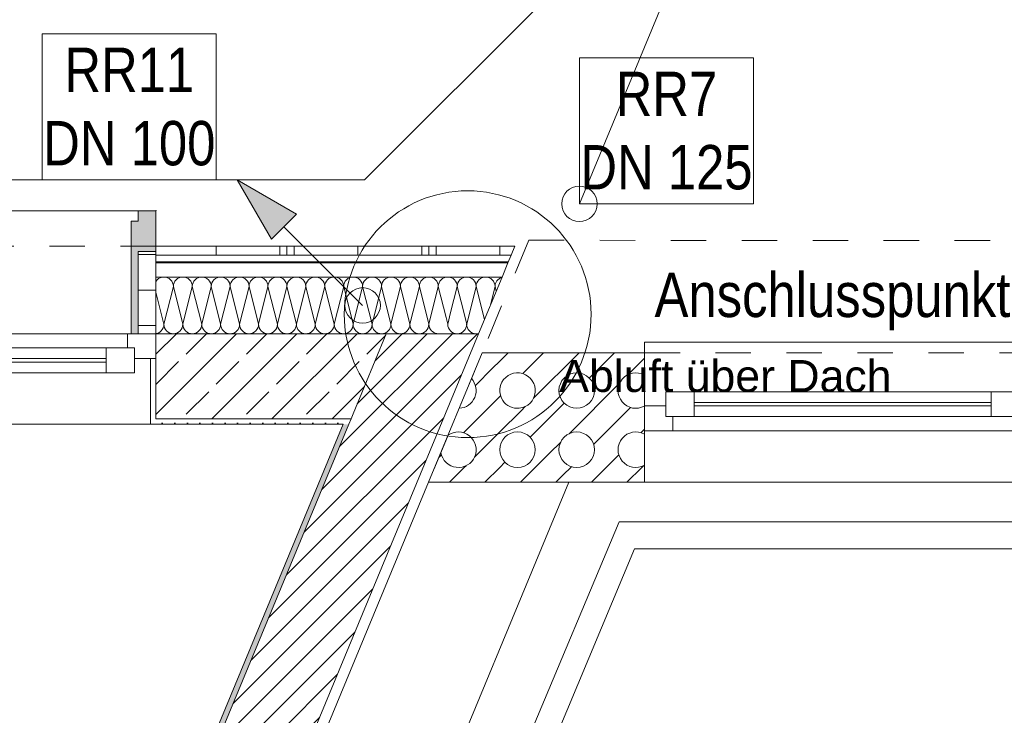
# Model space of a CAD drawing. Header units: metres. Extents: x -80 to 1923, y -189 to 69.
# Tile 141 of 256: x 947.42 to 950.19, y 23.8 to 25.76. Entities that reach past the tile are written whole.
import ezdxf

# ---------------------------------------------------------------- set-up
doc = ezdxf.new("R2010")
doc.units = ezdxf.units.M
doc.header["$MEASUREMENT"] = 0
doc.linetypes.add('Strichlinie eng', pattern=[0.115, 0.075, -0.04])
doc.linetypes.add('Strichlinie_ eng', pattern=[0.115, 0.075, -0.04])
for name, color, linetype in [('10 Wand außen', 7, 'Continuous'), ('30 Dach', 7, 'Continuous'), ('70 Entwässerung_Regenwasser', 7, 'Continuous'), ('70 Heizung', 7, 'Continuous'), ('70 Lüftung', 7, 'Continuous'), ('90 Allgemein Hinweise', 7, 'Continuous'), ('Neubau_10 Wand außen', 7, 'Continuous')]:
    doc.layers.add(name, color=color, linetype=linetype)
doc.styles.add('ERSTELLTER_STIL_2', font='ARIALN.TTF')
doc.styles.add('ERSTELLTER_STIL_3', font='arial.ttf')
doc.linetypes.add('Wolke', pattern='A,0,[3,995_ARC_250 PAU_GR+SC_2607011.Shx,S=0.015817,R=0,X=-0.000255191,Y=0.048578],-1.9835,0', length=1.9835)
pattern_1 = [(45, (929.770002, 0), (-0.01767767, 0.01767767), [0, -0.025])]
pattern_2 = [(45, (929.77, 0), (-0.0848528, 0.0848528), []), (45, (929.72758, 0.04243), (-0.0848528, 0.0848528), [0.09, -0.03])]
pattern_3 = [(0, (929.770002, 0), (0, 0.03), [])]
pattern_4 = [(90, (929.79, 0), (-0.4, 0), []), (90, (929.77, 0), (-0.4, 0), []), (90, (929.75, 0), (-0.4, 0), []), (90, (929.97, 1), (-0.2, 0), [])]
pattern_5 = [(0, (0, 0), (0, 0.1), [])]
pattern_6 = [(45, (929.77, 0), (-0.03535534, 0.03535534), [])]

# ---------------------------------------------------------------- blocks, each defined once
blk = doc.blocks.new('*X189', base_point=(929.77, 0))
at = {"layer": 'Neubau_10 Wand außen', "color": 8, "linetype": 'Continuous', "lineweight": 9}
for p, q in [((948.7033, 25.0102), (948.6767, 24.9036)), ((948.7033, 25.0102), (948.7266, 24.9171)), ((948.7567, 25.0102), (948.7437, 24.9582)), ((948.7567, 25.0102), (948.7599, 24.9974)), ((948.6609, 24.9668), (948.6767, 24.9036)), ((948.6185, 24.9229), (948.6233, 24.9036)), ((948.6315, 24.9364), (948.6233, 24.9036))]:
    blk.add_line(p, q, dxfattribs=at)
for centre, start, end in [((948.73, 25.0102), 90, 93.4863), ((948.73, 25.0102), 0, 90), ((948.7833, 25.0102), 106.3828, 180), ((948.73, 25.0102), 178.6118, 180), ((948.6767, 25.0102), 0, 1.3541), ((948.65, 24.9036), 180, 270), ((948.65, 24.9036), 270, 0), ((948.7033, 24.9036), 180, 270), ((948.5967, 24.9036), 231.0384, 270), ((948.7033, 24.9036), 270, 285.3194)]:
    blk.add_arc(centre, 0.0267, start, end, dxfattribs=at)
blk = doc.blocks.new('*X195', base_point=(929.77, 0))
at = {"layer": 'Neubau_10 Wand außen', "color": 8, "linetype": 'Continuous', "lineweight": 9}
for p, q in [((947.8085, 25.0324), (947.8045, 25.0291)), ((947.8131, 25.0349), (947.8085, 25.0324)), ((947.8181, 25.0364), (947.8131, 25.0349)), ((947.8233, 25.0369), (947.8181, 25.0364)), ((947.8285, 25.0364), (947.8233, 25.0369)), ((947.8335, 25.0349), (947.8285, 25.0364)), ((947.8382, 25.0324), (947.8335, 25.0349)), ((947.8422, 25.0291), (947.8382, 25.0324)), ((947.8619, 25.0324), (947.8578, 25.0291)), ((947.8665, 25.0349), (947.8619, 25.0324)), ((947.8715, 25.0364), (947.8665, 25.0349)), ((947.8767, 25.0369), (947.8715, 25.0364)), ((947.8819, 25.0364), (947.8767, 25.0369)), ((947.8869, 25.0349), (947.8819, 25.0364)), ((947.8915, 25.0324), (947.8869, 25.0349)), ((947.8955, 25.0291), (947.8915, 25.0324)), ((947.9152, 25.0324), (947.9111, 25.0291)), ((947.9198, 25.0349), (947.9152, 25.0324)), ((947.9248, 25.0364), (947.9198, 25.0349)), ((947.93, 25.0369), (947.9248, 25.0364)), ((947.9352, 25.0364), (947.93, 25.0369)), ((947.9402, 25.0349), (947.9352, 25.0364)), ((947.9448, 25.0324), (947.9402, 25.0349)), ((947.9489, 25.0291), (947.9448, 25.0324)), ((947.9685, 25.0324), (947.9645, 25.0291)), ((947.9731, 25.0349), (947.9685, 25.0324)), ((947.9781, 25.0364), (947.9731, 25.0349)), ((947.9833, 25.0369), (947.9781, 25.0364)), ((947.9885, 25.0364), (947.9833, 25.0369)), ((947.9935, 25.0349), (947.9885, 25.0364)), ((947.9982, 25.0324), (947.9935, 25.0349)), ((948.0022, 25.0291), (947.9982, 25.0324)), ((948.0219, 25.0324), (948.0178, 25.0291)), ((948.0265, 25.0349), (948.0219, 25.0324)), ((948.0315, 25.0364), (948.0265, 25.0349)), ((948.0367, 25.0369), (948.0315, 25.0364)), ((948.0419, 25.0364), (948.0367, 25.0369)), ((948.0469, 25.0349), (948.0419, 25.0364)), ((948.0515, 25.0324), (948.0469, 25.0349)), ((948.0555, 25.0291), (948.0515, 25.0324)), ((948.0752, 25.0324), (948.0711, 25.0291)), ((948.0798, 25.0349), (948.0752, 25.0324)), ((948.0848, 25.0364), (948.0798, 25.0349)), ((948.09, 25.0369), (948.0848, 25.0364)), ((948.0952, 25.0364), (948.09, 25.0369)), ((948.1002, 25.0349), (948.0952, 25.0364)), ((948.1048, 25.0324), (948.1002, 25.0349)), ((948.1089, 25.0291), (948.1048, 25.0324)), ((948.1285, 25.0324), (948.1245, 25.0291)), ((948.1331, 25.0349), (948.1285, 25.0324)), ((948.1381, 25.0364), (948.1331, 25.0349)), ((948.1433, 25.0369), (948.1381, 25.0364)), ((948.1485, 25.0364), (948.1433, 25.0369)), ((948.1535, 25.0349), (948.1485, 25.0364)), ((948.1582, 25.0324), (948.1535, 25.0349)), ((948.1622, 25.0291), (948.1582, 25.0324)), ((948.1819, 25.0324), (948.1778, 25.0291)), ((948.1865, 25.0349), (948.1819, 25.0324)), ((948.1915, 25.0364), (948.1865, 25.0349)), ((948.1967, 25.0369), (948.1915, 25.0364)), ((948.2019, 25.0364), (948.1967, 25.0369)), ((948.2069, 25.0349), (948.2019, 25.0364)), ((948.2115, 25.0324), (948.2069, 25.0349)), ((948.2155, 25.0291), (948.2115, 25.0324)), ((948.2352, 25.0324), (948.2311, 25.0291)), ((948.2398, 25.0349), (948.2352, 25.0324)), ((948.2448, 25.0364), (948.2398, 25.0349)), ((948.25, 25.0369), (948.2448, 25.0364)), ((948.2552, 25.0364), (948.25, 25.0369)), ((948.2602, 25.0349), (948.2552, 25.0364)), ((948.2648, 25.0324), (948.2602, 25.0349)), ((948.2689, 25.0291), (948.2648, 25.0324)), ((948.2885, 25.0324), (948.2845, 25.0291)), ((948.2931, 25.0349), (948.2885, 25.0324)), ((948.2981, 25.0364), (948.2931, 25.0349)), ((948.3033, 25.0369), (948.2981, 25.0364)), ((948.3085, 25.0364), (948.3033, 25.0369)), ((948.3135, 25.0349), (948.3085, 25.0364)), ((948.3182, 25.0324), (948.3135, 25.0349)), ((948.3222, 25.0291), (948.3182, 25.0324)), ((948.3419, 25.0324), (948.3378, 25.0291)), ((948.3465, 25.0349), (948.3419, 25.0324)), ((948.3515, 25.0364), (948.3465, 25.0349)), ((948.3567, 25.0369), (948.3515, 25.0364)), ((948.3619, 25.0364), (948.3567, 25.0369)), ((948.3669, 25.0349), (948.3619, 25.0364)), ((948.3715, 25.0324), (948.3669, 25.0349)), ((948.3755, 25.0291), (948.3715, 25.0324)), ((948.3952, 25.0324), (948.3911, 25.0291)), ((948.3998, 25.0349), (948.3952, 25.0324)), ((948.4048, 25.0364), (948.3998, 25.0349)), ((948.41, 25.0369), (948.4048, 25.0364)), ((948.4152, 25.0364), (948.41, 25.0369)), ((948.4202, 25.0349), (948.4152, 25.0364)), ((948.4248, 25.0324), (948.4202, 25.0349)), ((948.4289, 25.0291), (948.4248, 25.0324)), ((948.4485, 25.0324), (948.4445, 25.0291)), ((948.4531, 25.0349), (948.4485, 25.0324)), ((948.4581, 25.0364), (948.4531, 25.0349)), ((948.4633, 25.0369), (948.4581, 25.0364)), ((948.4685, 25.0364), (948.4633, 25.0369)), ((948.4735, 25.0349), (948.4685, 25.0364)), ((948.4782, 25.0324), (948.4735, 25.0349)), ((948.4822, 25.0291), (948.4782, 25.0324)), ((948.5019, 25.0324), (948.4978, 25.0291)), ((948.5065, 25.0349), (948.5019, 25.0324)), ((948.5115, 25.0364), (948.5065, 25.0349)), ((948.5167, 25.0369), (948.5115, 25.0364)), ((948.5219, 25.0364), (948.5167, 25.0369)), ((948.5269, 25.0349), (948.5219, 25.0364)), ((948.5315, 25.0324), (948.5269, 25.0349)), ((948.5355, 25.0291), (948.5315, 25.0324)), ((948.5552, 25.0324), (948.5511, 25.0291)), ((948.5598, 25.0349), (948.5552, 25.0324)), ((948.5648, 25.0364), (948.5598, 25.0349)), ((948.57, 25.0369), (948.5648, 25.0364)), ((948.5752, 25.0364), (948.57, 25.0369)), ((948.5802, 25.0349), (948.5752, 25.0364)), ((948.5848, 25.0324), (948.5802, 25.0349)), ((948.5889, 25.0291), (948.5848, 25.0324)), ((948.6085, 25.0324), (948.6045, 25.0291)), ((948.6131, 25.0349), (948.6085, 25.0324)), ((948.6181, 25.0364), (948.6131, 25.0349)), ((948.6233, 25.0369), (948.6181, 25.0364)), ((948.6285, 25.0364), (948.6233, 25.0369)), ((948.6335, 25.0349), (948.6285, 25.0364)), ((948.6382, 25.0324), (948.6335, 25.0349)), ((948.6422, 25.0291), (948.6382, 25.0324)), ((948.6619, 25.0324), (948.6578, 25.0291)), ((948.6665, 25.0349), (948.6619, 25.0324)), ((948.6715, 25.0364), (948.6665, 25.0349)), ((948.6767, 25.0369), (948.6715, 25.0364)), ((948.6819, 25.0364), (948.6767, 25.0369)), ((948.6869, 25.0349), (948.6819, 25.0364)), ((948.6915, 25.0324), (948.6869, 25.0349)), ((948.6955, 25.0291), (948.6915, 25.0324)), ((948.7152, 25.0324), (948.7111, 25.0291)), ((948.7198, 25.0349), (948.7152, 25.0324)), ((948.7248, 25.0364), (948.7198, 25.0349)), ((948.7283, 25.0367), (948.7248, 25.0364)), ((947.8012, 25.025), (947.8007, 25.0242)), ((947.8045, 25.0291), (947.8012, 25.025)), ((947.85, 25.0102), (947.8233, 24.9036)), ((947.8455, 25.025), (947.8422, 25.0291)), ((947.848, 25.0204), (947.8455, 25.025)), ((947.8495, 25.0154), (947.848, 25.0204)), ((947.85, 25.0102), (947.8495, 25.0154)), ((947.8505, 25.0154), (947.85, 25.0102)), ((947.85, 25.0102), (947.8767, 24.9036)), ((947.852, 25.0204), (947.8505, 25.0154)), ((947.8545, 25.025), (947.852, 25.0204)), ((947.8578, 25.0291), (947.8545, 25.025)), ((947.9033, 25.0102), (947.8767, 24.9036)), ((947.8988, 25.025), (947.8955, 25.0291)), ((947.9013, 25.0204), (947.8988, 25.025)), ((947.9028, 25.0154), (947.9013, 25.0204)), ((947.9033, 25.0102), (947.9028, 25.0154)), ((947.9038, 25.0154), (947.9033, 25.0102)), ((947.9033, 25.0102), (947.93, 24.9036)), ((947.9054, 25.0204), (947.9038, 25.0154)), ((947.9078, 25.025), (947.9054, 25.0204)), ((947.9111, 25.0291), (947.9078, 25.025)), ((947.9567, 25.0102), (947.93, 24.9036)), ((947.9522, 25.025), (947.9489, 25.0291)), ((947.9546, 25.0204), (947.9522, 25.025)), ((947.9562, 25.0154), (947.9546, 25.0204)), ((947.9567, 25.0102), (947.9562, 25.0154)), ((947.9572, 25.0154), (947.9567, 25.0102)), ((947.9567, 25.0102), (947.9833, 24.9036)), ((947.9587, 25.0204), (947.9572, 25.0154)), ((947.9612, 25.025), (947.9587, 25.0204)), ((947.9645, 25.0291), (947.9612, 25.025)), ((948.01, 25.0102), (947.9833, 24.9036)), ((948.0055, 25.025), (948.0022, 25.0291)), ((948.008, 25.0204), (948.0055, 25.025)), ((948.0095, 25.0154), (948.008, 25.0204)), ((948.01, 25.0102), (948.0095, 25.0154)), ((948.0105, 25.0154), (948.01, 25.0102)), ((948.01, 25.0102), (948.0367, 24.9036)), ((948.012, 25.0204), (948.0105, 25.0154)), ((948.0145, 25.025), (948.012, 25.0204)), ((948.0178, 25.0291), (948.0145, 25.025)), ((948.0633, 25.0102), (948.0367, 24.9036)), ((948.0588, 25.025), (948.0555, 25.0291)), ((948.0613, 25.0204), (948.0588, 25.025)), ((948.0628, 25.0154), (948.0613, 25.0204)), ((948.0633, 25.0102), (948.0628, 25.0154)), ((948.0638, 25.0154), (948.0633, 25.0102)), ((948.0633, 25.0102), (948.09, 24.9036)), ((948.0654, 25.0204), (948.0638, 25.0154)), ((948.0678, 25.025), (948.0654, 25.0204)), ((948.0711, 25.0291), (948.0678, 25.025)), ((948.1167, 25.0102), (948.09, 24.9036)), ((948.1122, 25.025), (948.1089, 25.0291)), ((948.1146, 25.0204), (948.1122, 25.025)), ((948.1162, 25.0154), (948.1146, 25.0204)), ((948.1167, 25.0102), (948.1162, 25.0154)), ((948.1172, 25.0154), (948.1167, 25.0102)), ((948.1167, 25.0102), (948.1433, 24.9036)), ((948.1187, 25.0204), (948.1172, 25.0154)), ((948.1212, 25.025), (948.1187, 25.0204)), ((948.1245, 25.0291), (948.1212, 25.025)), ((948.17, 25.0102), (948.1433, 24.9036)), ((948.1655, 25.025), (948.1622, 25.0291)), ((948.168, 25.0204), (948.1655, 25.025)), ((948.1695, 25.0154), (948.168, 25.0204)), ((948.17, 25.0102), (948.1695, 25.0154)), ((948.1705, 25.0154), (948.17, 25.0102)), ((948.17, 25.0102), (948.1967, 24.9036)), ((948.172, 25.0204), (948.1705, 25.0154)), ((948.1745, 25.025), (948.172, 25.0204)), ((948.1778, 25.0291), (948.1745, 25.025)), ((948.2233, 25.0102), (948.1967, 24.9036)), ((948.2188, 25.025), (948.2155, 25.0291)), ((948.2213, 25.0204), (948.2188, 25.025)), ((948.2228, 25.0154), (948.2213, 25.0204)), ((948.2233, 25.0102), (948.2228, 25.0154)), ((948.2238, 25.0154), (948.2233, 25.0102)), ((948.2233, 25.0102), (948.25, 24.9036)), ((948.2254, 25.0204), (948.2238, 25.0154)), ((948.2278, 25.025), (948.2254, 25.0204)), ((948.2311, 25.0291), (948.2278, 25.025)), ((948.2767, 25.0102), (948.25, 24.9036)), ((948.2722, 25.025), (948.2689, 25.0291)), ((948.2746, 25.0204), (948.2722, 25.025)), ((948.2762, 25.0154), (948.2746, 25.0204)), ((948.2767, 25.0102), (948.2762, 25.0154)), ((948.2772, 25.0154), (948.2767, 25.0102)), ((948.2767, 25.0102), (948.3033, 24.9036)), ((948.2787, 25.0204), (948.2772, 25.0154)), ((948.2812, 25.025), (948.2787, 25.0204)), ((948.2845, 25.0291), (948.2812, 25.025)), ((948.33, 25.0102), (948.3033, 24.9036)), ((948.3255, 25.025), (948.3222, 25.0291)), ((948.328, 25.0204), (948.3255, 25.025)), ((948.3295, 25.0154), (948.328, 25.0204)), ((948.33, 25.0102), (948.3295, 25.0154)), ((948.3305, 25.0154), (948.33, 25.0102)), ((948.33, 25.0102), (948.3567, 24.9036)), ((948.332, 25.0204), (948.3305, 25.0154)), ((948.3345, 25.025), (948.332, 25.0204)), ((948.3378, 25.0291), (948.3345, 25.025)), ((948.3833, 25.0102), (948.3567, 24.9036)), ((948.3788, 25.025), (948.3755, 25.0291)), ((948.3813, 25.0204), (948.3788, 25.025)), ((948.3828, 25.0154), (948.3813, 25.0204)), ((948.3833, 25.0102), (948.3828, 25.0154)), ((948.3838, 25.0154), (948.3833, 25.0102)), ((948.3833, 25.0102), (948.41, 24.9036)), ((948.3854, 25.0204), (948.3838, 25.0154)), ((948.3878, 25.025), (948.3854, 25.0204)), ((948.3911, 25.0291), (948.3878, 25.025)), ((948.4367, 25.0102), (948.41, 24.9036)), ((948.4322, 25.025), (948.4289, 25.0291)), ((948.4346, 25.0204), (948.4322, 25.025)), ((948.4362, 25.0154), (948.4346, 25.0204)), ((948.4367, 25.0102), (948.4362, 25.0154)), ((948.4372, 25.0154), (948.4367, 25.0102)), ((948.4367, 25.0102), (948.4633, 24.9036)), ((948.4387, 25.0204), (948.4372, 25.0154)), ((948.4412, 25.025), (948.4387, 25.0204)), ((948.4445, 25.0291), (948.4412, 25.025)), ((948.49, 25.0102), (948.4633, 24.9036)), ((948.4855, 25.025), (948.4822, 25.0291)), ((948.488, 25.0204), (948.4855, 25.025)), ((948.4895, 25.0154), (948.488, 25.0204)), ((948.49, 25.0102), (948.4895, 25.0154)), ((948.4905, 25.0154), (948.49, 25.0102)), ((948.49, 25.0102), (948.5167, 24.9036)), ((948.492, 25.0204), (948.4905, 25.0154)), ((948.4945, 25.025), (948.492, 25.0204)), ((948.4978, 25.0291), (948.4945, 25.025)), ((948.5433, 25.0102), (948.5167, 24.9036)), ((948.5388, 25.025), (948.5355, 25.0291)), ((948.5413, 25.0204), (948.5388, 25.025)), ((948.5428, 25.0154), (948.5413, 25.0204)), ((948.5433, 25.0102), (948.5428, 25.0154)), ((948.5438, 25.0154), (948.5433, 25.0102)), ((948.5433, 25.0102), (948.57, 24.9036)), ((948.5454, 25.0204), (948.5438, 25.0154)), ((948.5478, 25.025), (948.5454, 25.0204)), ((948.5511, 25.0291), (948.5478, 25.025)), ((948.5967, 25.0102), (948.57, 24.9036)), ((948.5922, 25.025), (948.5889, 25.0291)), ((948.5946, 25.0204), (948.5922, 25.025)), ((948.5962, 25.0154), (948.5946, 25.0204)), ((948.5967, 25.0102), (948.5962, 25.0154)), ((948.5972, 25.0154), (948.5967, 25.0102)), ((948.5967, 25.0102), (948.6185, 24.9229)), ((948.5987, 25.0204), (948.5972, 25.0154)), ((948.6012, 25.025), (948.5987, 25.0204)), ((948.6045, 25.0291), (948.6012, 25.025)), ((948.65, 25.0102), (948.6315, 24.9364)), ((948.6455, 25.025), (948.6422, 25.0291)), ((948.648, 25.0204), (948.6455, 25.025)), ((948.6495, 25.0154), (948.648, 25.0204)), ((948.65, 25.0102), (948.6495, 25.0154)), ((948.6505, 25.0154), (948.65, 25.0102)), ((948.65, 25.0102), (948.6609, 24.9668)), ((948.652, 25.0204), (948.6505, 25.0154)), ((948.6545, 25.025), (948.652, 25.0204)), ((948.6578, 25.0291), (948.6545, 25.025)), ((948.6988, 25.025), (948.6955, 25.0291)), ((948.7013, 25.0204), (948.6988, 25.025)), ((948.7028, 25.0154), (948.7013, 25.0204)), ((948.7033, 25.0108), (948.7028, 25.0154)), ((948.7038, 25.0154), (948.7034, 25.0109)), ((948.7054, 25.0204), (948.7038, 25.0154)), ((948.7078, 25.025), (948.7054, 25.0204)), ((948.7111, 25.0291), (948.7078, 25.025)), ((947.8007, 24.9941), (947.8233, 24.9036)), ((947.8188, 24.8888), (947.8213, 24.8934)), ((947.8213, 24.8934), (947.8228, 24.8984)), ((947.8228, 24.8984), (947.8233, 24.9036)), ((947.8233, 24.9036), (947.8238, 24.8984)), ((947.8238, 24.8984), (947.8254, 24.8934)), ((947.8254, 24.8934), (947.8278, 24.8888)), ((947.8722, 24.8888), (947.8746, 24.8934)), ((947.8746, 24.8934), (947.8762, 24.8984)), ((947.8762, 24.8984), (947.8767, 24.9036)), ((947.8767, 24.9036), (947.8772, 24.8984)), ((947.8772, 24.8984), (947.8787, 24.8934)), ((947.8787, 24.8934), (947.8812, 24.8888)), ((947.9255, 24.8888), (947.928, 24.8934)), ((947.928, 24.8934), (947.9295, 24.8984)), ((947.9295, 24.8984), (947.93, 24.9036)), ((947.93, 24.9036), (947.9305, 24.8984)), ((947.9305, 24.8984), (947.932, 24.8934)), ((947.932, 24.8934), (947.9345, 24.8888)), ((947.9788, 24.8888), (947.9813, 24.8934)), ((947.9813, 24.8934), (947.9828, 24.8984)), ((947.9828, 24.8984), (947.9833, 24.9036)), ((947.9833, 24.9036), (947.9838, 24.8984)), ((947.9838, 24.8984), (947.9854, 24.8934)), ((947.9854, 24.8934), (947.9878, 24.8888)), ((948.0322, 24.8888), (948.0346, 24.8934)), ((948.0346, 24.8934), (948.0362, 24.8984)), ((948.0362, 24.8984), (948.0367, 24.9036)), ((948.0367, 24.9036), (948.0372, 24.8984)), ((948.0372, 24.8984), (948.0387, 24.8934)), ((948.0387, 24.8934), (948.0412, 24.8888)), ((948.0855, 24.8888), (948.088, 24.8934)), ((948.088, 24.8934), (948.0895, 24.8984)), ((948.0895, 24.8984), (948.09, 24.9036)), ((948.09, 24.9036), (948.0905, 24.8984)), ((948.0905, 24.8984), (948.092, 24.8934)), ((948.092, 24.8934), (948.0945, 24.8888)), ((948.1388, 24.8888), (948.1413, 24.8934)), ((948.1413, 24.8934), (948.1428, 24.8984)), ((948.1428, 24.8984), (948.1433, 24.9036)), ((948.1433, 24.9036), (948.1438, 24.8984)), ((948.1438, 24.8984), (948.1454, 24.8934)), ((948.1454, 24.8934), (948.1478, 24.8888)), ((948.1922, 24.8888), (948.1946, 24.8934)), ((948.1946, 24.8934), (948.1962, 24.8984)), ((948.1962, 24.8984), (948.1967, 24.9036)), ((948.1967, 24.9036), (948.1972, 24.8984)), ((948.1972, 24.8984), (948.1987, 24.8934)), ((948.1987, 24.8934), (948.2012, 24.8888)), ((948.2455, 24.8888), (948.248, 24.8934)), ((948.248, 24.8934), (948.2495, 24.8984)), ((948.2495, 24.8984), (948.25, 24.9036)), ((948.25, 24.9036), (948.2505, 24.8984)), ((948.2505, 24.8984), (948.252, 24.8934)), ((948.252, 24.8934), (948.2545, 24.8888)), ((948.2988, 24.8888), (948.3013, 24.8934)), ((948.3013, 24.8934), (948.3028, 24.8984)), ((948.3028, 24.8984), (948.3033, 24.9036)), ((948.3033, 24.9036), (948.3038, 24.8984)), ((948.3038, 24.8984), (948.3054, 24.8934)), ((948.3054, 24.8934), (948.3078, 24.8888)), ((948.3522, 24.8888), (948.3546, 24.8934)), ((948.3546, 24.8934), (948.3562, 24.8984)), ((948.3562, 24.8984), (948.3567, 24.9036)), ((948.3567, 24.9036), (948.3572, 24.8984)), ((948.3572, 24.8984), (948.3587, 24.8934)), ((948.3587, 24.8934), (948.3612, 24.8888)), ((948.4055, 24.8888), (948.408, 24.8934)), ((948.408, 24.8934), (948.4095, 24.8984)), ((948.4095, 24.8984), (948.41, 24.9036)), ((948.41, 24.9036), (948.4105, 24.8984)), ((948.4105, 24.8984), (948.412, 24.8934)), ((948.412, 24.8934), (948.4145, 24.8888)), ((948.4588, 24.8888), (948.4613, 24.8934)), ((948.4613, 24.8934), (948.4628, 24.8984)), ((948.4628, 24.8984), (948.4633, 24.9036)), ((948.4633, 24.9036), (948.4638, 24.8984)), ((948.4638, 24.8984), (948.4654, 24.8934)), ((948.4654, 24.8934), (948.4678, 24.8888)), ((948.5122, 24.8888), (948.5146, 24.8934)), ((948.5146, 24.8934), (948.5162, 24.8984)), ((948.5162, 24.8984), (948.5167, 24.9036)), ((948.5167, 24.9036), (948.5172, 24.8984)), ((948.5172, 24.8984), (948.5187, 24.8934)), ((948.5187, 24.8934), (948.5212, 24.8888)), ((948.5655, 24.8888), (948.568, 24.8934)), ((948.568, 24.8934), (948.5695, 24.8984)), ((948.5695, 24.8984), (948.57, 24.9036)), ((948.57, 24.9036), (948.5705, 24.8984)), ((948.5705, 24.8984), (948.572, 24.8934)), ((948.572, 24.8934), (948.5745, 24.8888)), ((947.8007, 24.8773), (947.8019, 24.8774)), ((947.8019, 24.8774), (947.8069, 24.8789)), ((947.8069, 24.8789), (947.8115, 24.8814)), ((947.8115, 24.8814), (947.8155, 24.8847)), ((947.8155, 24.8847), (947.8188, 24.8888)), ((947.8278, 24.8888), (947.8311, 24.8847)), ((947.8311, 24.8847), (947.8352, 24.8814)), ((947.8352, 24.8814), (947.8398, 24.8789)), ((947.8398, 24.8789), (947.8448, 24.8774)), ((947.8448, 24.8774), (947.85, 24.8769)), ((947.85, 24.8769), (947.8552, 24.8774)), ((947.8552, 24.8774), (947.8602, 24.8789)), ((947.8602, 24.8789), (947.8648, 24.8814)), ((947.8648, 24.8814), (947.8689, 24.8847)), ((947.8689, 24.8847), (947.8722, 24.8888)), ((947.8812, 24.8888), (947.8845, 24.8847)), ((947.8845, 24.8847), (947.8885, 24.8814)), ((947.8885, 24.8814), (947.8931, 24.8789)), ((947.8931, 24.8789), (947.8981, 24.8774)), ((947.8981, 24.8774), (947.9033, 24.8769)), ((947.9033, 24.8769), (947.9085, 24.8774)), ((947.9085, 24.8774), (947.9135, 24.8789)), ((947.9135, 24.8789), (947.9182, 24.8814)), ((947.9182, 24.8814), (947.9222, 24.8847)), ((947.9222, 24.8847), (947.9255, 24.8888)), ((947.9345, 24.8888), (947.9378, 24.8847)), ((947.9378, 24.8847), (947.9419, 24.8814)), ((947.9419, 24.8814), (947.9465, 24.8789)), ((947.9465, 24.8789), (947.9515, 24.8774)), ((947.9515, 24.8774), (947.9567, 24.8769)), ((947.9567, 24.8769), (947.9619, 24.8774)), ((947.9619, 24.8774), (947.9669, 24.8789)), ((947.9669, 24.8789), (947.9715, 24.8814)), ((947.9715, 24.8814), (947.9755, 24.8847)), ((947.9755, 24.8847), (947.9788, 24.8888)), ((947.9878, 24.8888), (947.9911, 24.8847)), ((947.9911, 24.8847), (947.9952, 24.8814)), ((947.9952, 24.8814), (947.9998, 24.8789)), ((947.9998, 24.8789), (948.0048, 24.8774)), ((948.0048, 24.8774), (948.01, 24.8769)), ((948.01, 24.8769), (948.0152, 24.8774)), ((948.0152, 24.8774), (948.0202, 24.8789)), ((948.0202, 24.8789), (948.0248, 24.8814)), ((948.0248, 24.8814), (948.0289, 24.8847)), ((948.0289, 24.8847), (948.0322, 24.8888)), ((948.0412, 24.8888), (948.0445, 24.8847)), ((948.0445, 24.8847), (948.0485, 24.8814)), ((948.0485, 24.8814), (948.0531, 24.8789)), ((948.0531, 24.8789), (948.0581, 24.8774)), ((948.0581, 24.8774), (948.0633, 24.8769)), ((948.0633, 24.8769), (948.0685, 24.8774)), ((948.0685, 24.8774), (948.0735, 24.8789)), ((948.0735, 24.8789), (948.0782, 24.8814)), ((948.0782, 24.8814), (948.0822, 24.8847)), ((948.0822, 24.8847), (948.0855, 24.8888)), ((948.0945, 24.8888), (948.0978, 24.8847)), ((948.0978, 24.8847), (948.1019, 24.8814)), ((948.1019, 24.8814), (948.1065, 24.8789)), ((948.1065, 24.8789), (948.1115, 24.8774)), ((948.1115, 24.8774), (948.1167, 24.8769)), ((948.1167, 24.8769), (948.1219, 24.8774)), ((948.1219, 24.8774), (948.1269, 24.8789)), ((948.1269, 24.8789), (948.1315, 24.8814)), ((948.1315, 24.8814), (948.1355, 24.8847)), ((948.1355, 24.8847), (948.1388, 24.8888)), ((948.1478, 24.8888), (948.1511, 24.8847)), ((948.1511, 24.8847), (948.1552, 24.8814)), ((948.1552, 24.8814), (948.1598, 24.8789)), ((948.1598, 24.8789), (948.1648, 24.8774)), ((948.1648, 24.8774), (948.17, 24.8769)), ((948.17, 24.8769), (948.1752, 24.8774)), ((948.1752, 24.8774), (948.1802, 24.8789)), ((948.1802, 24.8789), (948.1848, 24.8814)), ((948.1848, 24.8814), (948.1889, 24.8847)), ((948.1889, 24.8847), (948.1922, 24.8888)), ((948.2012, 24.8888), (948.2045, 24.8847)), ((948.2045, 24.8847), (948.2085, 24.8814)), ((948.2085, 24.8814), (948.2131, 24.8789)), ((948.2131, 24.8789), (948.2181, 24.8774)), ((948.2181, 24.8774), (948.2233, 24.8769)), ((948.2233, 24.8769), (948.2285, 24.8774)), ((948.2285, 24.8774), (948.2335, 24.8789)), ((948.2335, 24.8789), (948.2382, 24.8814)), ((948.2382, 24.8814), (948.2422, 24.8847)), ((948.2422, 24.8847), (948.2455, 24.8888)), ((948.2545, 24.8888), (948.2578, 24.8847)), ((948.2578, 24.8847), (948.2619, 24.8814)), ((948.2619, 24.8814), (948.2665, 24.8789)), ((948.2665, 24.8789), (948.2715, 24.8774)), ((948.2715, 24.8774), (948.2767, 24.8769)), ((948.2767, 24.8769), (948.2819, 24.8774)), ((948.2819, 24.8774), (948.2869, 24.8789)), ((948.2869, 24.8789), (948.2915, 24.8814)), ((948.2915, 24.8814), (948.2955, 24.8847)), ((948.2955, 24.8847), (948.2988, 24.8888)), ((948.3078, 24.8888), (948.3111, 24.8847)), ((948.3111, 24.8847), (948.3152, 24.8814)), ((948.3152, 24.8814), (948.3198, 24.8789)), ((948.3198, 24.8789), (948.3248, 24.8774)), ((948.3248, 24.8774), (948.33, 24.8769)), ((948.33, 24.8769), (948.3352, 24.8774)), ((948.3352, 24.8774), (948.3402, 24.8789)), ((948.3402, 24.8789), (948.3448, 24.8814)), ((948.3448, 24.8814), (948.3489, 24.8847)), ((948.3489, 24.8847), (948.3522, 24.8888)), ((948.3612, 24.8888), (948.3645, 24.8847)), ((948.3645, 24.8847), (948.3685, 24.8814)), ((948.3685, 24.8814), (948.3731, 24.8789)), ((948.3731, 24.8789), (948.3781, 24.8774)), ((948.3781, 24.8774), (948.3833, 24.8769)), ((948.3833, 24.8769), (948.3885, 24.8774)), ((948.3885, 24.8774), (948.3935, 24.8789)), ((948.3935, 24.8789), (948.3982, 24.8814)), ((948.3982, 24.8814), (948.4022, 24.8847)), ((948.4022, 24.8847), (948.4055, 24.8888)), ((948.4145, 24.8888), (948.4178, 24.8847)), ((948.4178, 24.8847), (948.4219, 24.8814)), ((948.4219, 24.8814), (948.4265, 24.8789)), ((948.4265, 24.8789), (948.4315, 24.8774)), ((948.4315, 24.8774), (948.4367, 24.8769)), ((948.4367, 24.8769), (948.4419, 24.8774)), ((948.4419, 24.8774), (948.4469, 24.8789)), ((948.4469, 24.8789), (948.4515, 24.8814)), ((948.4515, 24.8814), (948.4555, 24.8847)), ((948.4555, 24.8847), (948.4588, 24.8888)), ((948.4678, 24.8888), (948.4711, 24.8847)), ((948.4711, 24.8847), (948.4752, 24.8814)), ((948.4752, 24.8814), (948.4798, 24.8789)), ((948.4798, 24.8789), (948.4848, 24.8774)), ((948.4848, 24.8774), (948.49, 24.8769)), ((948.49, 24.8769), (948.4952, 24.8774)), ((948.4952, 24.8774), (948.5002, 24.8789)), ((948.5002, 24.8789), (948.5048, 24.8814)), ((948.5048, 24.8814), (948.5089, 24.8847)), ((948.5089, 24.8847), (948.5122, 24.8888)), ((948.5212, 24.8888), (948.5245, 24.8847)), ((948.5245, 24.8847), (948.5285, 24.8814)), ((948.5285, 24.8814), (948.5331, 24.8789)), ((948.5331, 24.8789), (948.5381, 24.8774)), ((948.5381, 24.8774), (948.5433, 24.8769)), ((948.5433, 24.8769), (948.5485, 24.8774)), ((948.5485, 24.8774), (948.5535, 24.8789)), ((948.5535, 24.8789), (948.5582, 24.8814)), ((948.5582, 24.8814), (948.5622, 24.8847)), ((948.5622, 24.8847), (948.5655, 24.8888)), ((948.5745, 24.8888), (948.5778, 24.8847)), ((948.5778, 24.8847), (948.58, 24.8829))]:
    blk.add_line(p, q, dxfattribs=at)
blk = doc.blocks.new('1-Flügelfenster 27_5')
at = {"layer": 'Neubau_10 Wand außen', "linetype": 'Continuous', "lineweight": 13}
for points in [[(-0.505, -0.387), (-0.505, -0.417), (-0.455, -0.417), (-0.455, -0.387), (-0.435, -0.387), (-0.435, -0.07), (-0.455, -0.07), (-0.455, -0.302), (-0.505, -0.302)], [(0.505, -0.387), (0.505, -0.302), (0.455, -0.302), (0.455, -0.07), (0.435, -0.07), (0.435, -0.387), (0.455, -0.387), (0.455, -0.417), (0.505, -0.417)]]:
    blk.add_hatch(color=9, dxfattribs=at).paths.add_polyline_path(points)
h = blk.add_hatch(dxfattribs=at)
h.set_pattern_fill('Holz_Schalung_liegend_10_5B', color=9, style=0, pattern_type=2)
h.set_pattern_definition(pattern_5)
h.paths.add_polyline_path([(-0.505, -0.07), (-0.505, -0.302), (-0.455, -0.302), (-0.455, -0.07)])
h = blk.add_hatch(dxfattribs=at)
h.set_pattern_fill('Holz_Schalung_liegend_10_5B', color=9, style=0, pattern_type=2)
h.set_pattern_definition(pattern_5)
h.paths.add_polyline_path([(0.505, -0.07), (0.455, -0.07), (0.455, -0.302), (0.505, -0.302)])
at = {"layer": 'Neubau_10 Wand außen', "color": 7, "linetype": 'Continuous', "lineweight": 13}
for p, q in [((-0.505, 0.185), (-0.49, 0.185)), ((-0.49, 0), (-0.49, 0.185)), ((0.505, 0.185), (0.49, 0.185)), ((0.49, 0), (0.49, 0.185)), ((-0.505, -0.07), (-0.505, 0)), ((-0.505, -0.07), (-0.505, 0)), ((0.505, -0.07), (0.505, 0)), ((0.505, -0.07), (0.505, 0)), ((-0.505, -0.23), (-0.505, -0.07)), ((0.505, -0.23), (0.505, -0.07)), ((-0.505, -0.27), (-0.505, -0.23)), ((0.505, -0.27), (0.505, -0.23)), ((-0.505, -0.292), (-0.505, -0.27)), ((0.505, -0.292), (0.505, -0.27)), ((-0.505, -0.317), (-0.505, -0.292)), ((0.505, -0.317), (0.505, -0.292))]:
    blk.add_line(p, q, dxfattribs=at)
at = {"layer": 'Neubau_10 Wand außen', "color": 7, "linetype": 'Continuous', "lineweight": 9}
for p, q in [((-0.49, 0.185), (0.49, 0.185)), ((-0.445, -0.03), (-0.445, 0.04)), ((-0.445, 0.04), (-0.365, 0.04)), ((-0.365, 0.04), (0.365, 0.04)), ((-0.365, 0.04), (-0.365, -0.03)), ((0.365, -0.03), (0.365, 0.04)), ((0.365, 0.04), (0.445, 0.04)), ((0.445, 0.04), (0.445, -0.03)), ((-0.505, 0), (-0.445, 0)), ((-0.445, 0), (-0.445, -0.03)), ((0.445, -0.03), (0.445, 0)), ((0.445, 0), (0.505, 0)), ((-0.445, -0.03), (-0.425, -0.03)), ((-0.365, -0.03), (-0.445, -0.03)), ((-0.425, -0.03), (-0.425, -0.07)), ((0.365, -0.03), (-0.365, -0.03)), ((0.445, -0.03), (0.365, -0.03)), ((0.425, -0.07), (0.425, -0.03)), ((0.425, -0.03), (0.445, -0.03)), ((-0.425, -0.07), (-0.505, -0.07)), ((-0.455, -0.302), (-0.455, -0.07)), ((-0.455, -0.07), (-0.435, -0.07)), ((-0.435, -0.07), (-0.435, -0.387)), ((0.425, -0.07), (-0.425, -0.07)), ((0.505, -0.07), (0.425, -0.07)), ((0.455, -0.07), (0.435, -0.07)), ((0.435, -0.07), (0.435, -0.387)), ((0.455, -0.302), (0.455, -0.07)), ((-0.505, -0.387), (-0.505, -0.302)), ((-0.505, -0.302), (-0.455, -0.302)), ((0.505, -0.302), (0.455, -0.302)), ((0.505, -0.387), (0.505, -0.302)), ((-0.505, -0.417), (-0.505, -0.387)), ((-0.435, -0.387), (-0.455, -0.387)), ((-0.455, -0.387), (-0.455, -0.417)), ((0.435, -0.387), (0.455, -0.387)), ((0.455, -0.387), (0.455, -0.417)), ((0.505, -0.417), (0.505, -0.387)), ((-0.455, -0.417), (-0.505, -0.417)), ((-0.505, -0.417), (0.505, -0.417)), ((0.455, -0.417), (0.505, -0.417))]:
    blk.add_line(p, q, dxfattribs=at)
at = {"layer": 'Neubau_10 Wand außen', "color": 9, "linetype": 'Continuous', "lineweight": 13}
for p, q in [((-0.365, 0.01), (0.365, 0.01)), ((0.365, 0), (-0.365, 0))]:
    blk.add_line(p, q, dxfattribs=at)
at = {"layer": 'Neubau_10 Wand außen', "color": 7, "linetype": 'Strichlinie eng', "lineweight": 9}
blk.add_line((-0.505, -0.317), (0.505, -0.317), dxfattribs=at)
at = {"layer": 'Neubau_10 Wand außen', "color": 7, "linetype": 'Continuous', "lineweight": 9, "flags": 128}
for points in [[(-0.505, -0.07), (-0.455, -0.07), (-0.455, -0.302), (-0.505, -0.302)], [(0.505, -0.07), (0.455, -0.07), (0.455, -0.302), (0.505, -0.302)]]:
    blk.add_lwpolyline(points, close=True, dxfattribs=at)
at = {"layer": 'Neubau_10 Wand außen', "color": 7, "linetype": 'Continuous', "lineweight": 9}
for p in [(-0.505, -0.417), (0.505, -0.417)]:
    blk.add_point(p, dxfattribs=at)
blk = doc.blocks.new('*X233', base_point=(929.77, 0))
at = {"layer": 'Neubau_10 Wand außen', "color": 8, "linetype": 'Continuous', "lineweight": 9}
for p, q in [((948.7012, 24.7312), (948.7497, 24.7797)), ((948.6678, 24.5978), (948.77, 24.7)), ((948.77, 24.7), (948.7722, 24.7022)), ((948.77, 24.6), (948.8298, 24.6598)), ((948.6985, 24.5285), (948.77, 24.6)), ((948.8554, 24.5854), (948.8698, 24.5998)), ((948.5982, 24.5282), (948.6055, 24.5355)), ((948.87, 24.5), (948.9099, 24.5399)), ((948.67, 24.5), (948.6749, 24.5049)), ((948.77, 24.5), (948.7846, 24.5146)), ((948.6283, 24.4583), (948.67, 24.5)), ((948.7283, 24.4583), (948.77, 24.5)), ((948.8283, 24.4583), (948.87, 24.5)), ((948.9283, 24.4583), (948.9499, 24.4799))]:
    blk.add_line(p, q, dxfattribs=at)
blk.add_circle((948.82, 24.55), 0.05, dxfattribs=at)
for centre, start, end in [((948.6533, 24.7167), 272.6015, 42.3985), ((948.82, 24.7167), 151.7858, 275.7142), ((948.6533, 24.55), 189.137, 125.863)]:
    blk.add_arc(centre, 0.05, start, end, dxfattribs=at)
blk = doc.blocks.new('*X235', base_point=(929.77, 0))
at = {"layer": 'Neubau_10 Wand außen', "color": 8, "linetype": 'Continuous', "lineweight": 9}
for p, q in [((948.77, 24.8), (948.7933, 24.8233)), ((948.8345, 24.7645), (948.8933, 24.8233)), ((948.8651, 24.6951), (948.9933, 24.8233)), ((949.022, 24.752), (949.0933, 24.8233)), ((948.7497, 24.7797), (948.77, 24.8)), ((949.1318, 24.7618), (949.1779, 24.8079)), ((948.9651, 24.5951), (949.1082, 24.7382)), ((948.8298, 24.6598), (948.8416, 24.6715)), ((948.8698, 24.5998), (948.9513, 24.6813)), ((949.0345, 24.5645), (949.1388, 24.6688)), ((949.1678, 24.5978), (949.1779, 24.6079)), ((948.9099, 24.5399), (948.9416, 24.5715)), ((949.07, 24.5), (949.1055, 24.5355)), ((949.17, 24.5), (949.1749, 24.5049)), ((948.9499, 24.4799), (948.97, 24.5)), ((948.97, 24.5), (948.9722, 24.5022)), ((949.0283, 24.4583), (949.07, 24.5)), ((949.1283, 24.4583), (949.17, 24.5))]:
    blk.add_line(p, q, dxfattribs=at)
for centre in [(948.9867, 24.7167), (948.9867, 24.55)]:
    blk.add_circle(centre, 0.05, dxfattribs=at)
for centre, start, end in [((948.82, 24.7167), 275.7142, 151.7858), ((949.1533, 24.7167), 60.5656, 299.4344), ((949.1533, 24.55), 60.5656, 299.4344)]:
    blk.add_arc(centre, 0.05, start, end, dxfattribs=at)
blk = doc.blocks.new('2-Flügelfenster 27_2')
at = {"layer": 'Neubau_10 Wand außen', "color": 7, "linetype": 'Continuous', "lineweight": 9}
for p, q in [((-1.0469, 0.15), (-1.0469, 0.18)), ((-1.0469, 0.18), (1.0469, 0.18)), ((1.0469, 0.18), (1.0469, 0.15)), ((-1.0469, 0.15), (-1.0469, 0)), ((1.0469, 0.15), (1.0469, 0)), ((-1.0469, 0), (-1.0469, -0.07)), ((-1.0469, 0), (-1.0469, -0.07)), ((1.0469, 0), (1.0469, -0.07)), ((1.0469, 0), (1.0469, -0.07)), ((-1.0469, -0.07), (-1.0469, -0.215)), ((1.0469, -0.07), (1.0469, -0.215)), ((-1.0469, -0.215), (1.0469, -0.215))]:
    blk.add_line(p, q, dxfattribs=at)
at = {"layer": 'Neubau_10 Wand außen', "color": 7, "linetype": 'Strichlinie eng', "lineweight": 9}
blk.add_line((-1.0469, 0.15), (1.0469, 0.15), dxfattribs=at)
at = {"layer": 'Neubau_10 Wand außen', "color": 7, "linetype": 'Continuous', "lineweight": 13}
for p, q in [((-0.9869, -0.03), (-0.9869, 0.04)), ((-0.9869, 0.04), (-0.9069, 0.04)), ((-0.9069, 0.04), (-0.07, 0.04)), ((-0.9069, 0.04), (-0.9069, -0.03)), ((-0.07, -0.03), (-0.07, 0.04)), ((-0.07, 0.04), (-0.01, 0.04)), ((-0.01, 0.04), (-0.01, 0.005)), ((-0.01, 0.005), (-0.01, 0.04)), ((-0.01, 0.04), (0.07, 0.04)), ((0.07, 0.04), (0.9069, 0.04)), ((0.07, 0.04), (0.07, -0.03)), ((0.9069, -0.03), (0.9069, 0.04)), ((0.9069, 0.04), (0.9869, 0.04)), ((0.9869, 0.04), (0.9869, -0.03)), ((-1.0469, 0), (-0.9869, 0)), ((-0.9869, 0), (-0.9869, -0.03)), ((-0.9069, 0.01), (-0.07, 0.01)), ((-0.01, 0.005), (0.01, 0.005)), ((0.01, 0.005), (-0.01, 0.005)), ((0.01, 0.005), (0.01, -0.03)), ((0.01, -0.03), (0.01, 0.005)), ((0.07, 0.01), (0.9069, 0.01)), ((0.9869, -0.03), (0.9869, 0)), ((0.9869, 0), (1.0469, 0)), ((-0.07, 0), (-0.9069, 0)), ((0.9069, 0), (0.07, 0)), ((-0.9869, -0.03), (-0.9669, -0.03)), ((-0.9069, -0.03), (-0.9869, -0.03)), ((-0.9669, -0.03), (-0.9669, -0.07)), ((-0.07, -0.03), (-0.9069, -0.03)), ((0.01, -0.03), (-0.07, -0.03)), ((0.07, -0.03), (0.01, -0.03)), ((0.9069, -0.03), (0.07, -0.03)), ((0.9869, -0.03), (0.9069, -0.03)), ((0.9669, -0.07), (0.9669, -0.03)), ((0.9669, -0.03), (0.9869, -0.03)), ((-0.9669, -0.07), (-1.0469, -0.07)), ((0.9669, -0.07), (-0.9669, -0.07)), ((1.0469, -0.07), (0.9669, -0.07))]:
    blk.add_line(p, q, dxfattribs=at)

msp = doc.modelspace()

# ---------------------------------------------------------------- hatches: boundary and pattern name
at = {"layer": '70 Entwässerung_Regenwasser', "linetype": 'Continuous', "lineweight": 18, "true_color": 0x00a8ff}
msp.add_hatch(color=140, dxfattribs=at).paths.add_polyline_path([(948.0298, 25.3105), (948.1264, 25.1432), (948.1971, 25.2139)])
at = {"layer": 'Neubau_10 Wand außen', "linetype": 'Continuous', "lineweight": 0, "true_color": 0x000000}
h = msp.add_hatch(dxfattribs=at)
h.set_pattern_fill('Metall_Zinkblech_0001', color=18, style=0, pattern_type=2)
h.set_pattern_definition(pattern_4)
h.paths.add_polyline_path([(947.8007, 25.1239), (947.8007, 25.0989), (948.7882, 25.0989), (948.8123, 25.1239)])
h = msp.add_hatch(dxfattribs=at)
h.set_pattern_fill('Metall_Zinkblech_0001', color=18, style=0, pattern_type=2)
h.set_pattern_definition(pattern_4)
h.paths.add_polyline_path([(948.7882, 25.0989), (948.8019, 25.0989), (948.8123, 25.1239)])
h = msp.add_hatch(dxfattribs=at)
h.set_pattern_fill('Holzwerkstoff_Sperrholz__D2', color=18, style=0, pattern_type=2)
h.set_pattern_definition(pattern_3)
h.paths.add_polyline_path([(947.8007, 25.0989), (947.8007, 25.0769), (948.767, 25.0769), (948.7882, 25.0989)])
h = msp.add_hatch(dxfattribs=at)
h.set_pattern_fill('Holzwerkstoff_Sperrholz__D2', color=18, style=0, pattern_type=2)
h.set_pattern_definition(pattern_3)
h.paths.add_polyline_path([(948.7882, 25.0989), (948.767, 25.0769), (948.7928, 25.0769), (948.8019, 25.0989)])
h = msp.add_hatch(dxfattribs=at)
h.set_pattern_fill('Hochlochziegel_0001', color=18, style=0, pattern_type=2)
h.set_pattern_definition(pattern_6)
h.paths.add_polyline_path([(948.5742, 24.8769), (948.3568, 24.6514), (945.0889, 16.762), (945.3107, 16.6702), (948.71, 24.8769)])
h = msp.add_hatch(dxfattribs=at)
h.set_pattern_fill('Beton_Stahlbeton_0001', color=18, style=0, pattern_type=2)
h.set_pattern_definition(pattern_2)
h.paths.add_polyline_path([(947.8007, 24.8769), (947.8007, 24.8069), (947.8007, 24.6369), (948.3428, 24.6369), (948.3568, 24.6514), (948.4502, 24.8769)])
h = msp.add_hatch(dxfattribs=at)
h.set_pattern_fill('Hochlochziegel_0001', color=18, style=0, pattern_type=2)
h.set_pattern_definition(pattern_6)
h.paths.add_polyline_path([(948.3568, 24.6514), (948.5742, 24.8769), (948.4502, 24.8769)])
h = msp.add_hatch(dxfattribs=at)
h.set_pattern_fill('Gips_0001', color=18, style=0, pattern_type=2)
h.set_pattern_definition(pattern_1)
h.paths.add_polyline_path([(947.8007, 24.6219), (947.8007, 24.6369), (947.8007, 24.8069), (947.7857, 24.8069), (947.7857, 24.6219)])
h = msp.add_hatch(dxfattribs=at)
h.set_pattern_fill('Beton_Stahlbeton_0001', color=18, style=0, pattern_type=2)
h.set_pattern_definition(pattern_2)
h.paths.add_polyline_path([(948.3508, 24.6369), (948.3568, 24.6514), (948.3428, 24.6369)])
h = msp.add_hatch(dxfattribs=at)
h.set_pattern_fill('Gips_0001', color=18, style=0, pattern_type=2)
h.set_pattern_definition(pattern_1)
h.paths.add_polyline_path([(948.3284, 24.6219), (945.0751, 16.7678), (945.0889, 16.762), (948.3446, 24.6219)])
h = msp.add_hatch(dxfattribs=at)
h.set_pattern_fill('Gips_0001', color=18, style=0, pattern_type=2)
h.set_pattern_definition(pattern_1)
h.paths.add_polyline_path([(947.8007, 24.6369), (947.8007, 24.6219), (948.3284, 24.6219), (948.3346, 24.6369)])
h = msp.add_hatch(dxfattribs=at)
h.set_pattern_fill('Gips_0001', color=18, style=0, pattern_type=2)
h.set_pattern_definition(pattern_1)
h.paths.add_polyline_path([(948.3284, 24.6219), (948.3446, 24.6219), (948.3508, 24.6369), (948.3428, 24.6369)])
h = msp.add_hatch(dxfattribs=at)
h.set_pattern_fill('Gips_0001', color=18, style=0, pattern_type=2)
h.set_pattern_definition(pattern_1)
h.paths.add_polyline_path([(948.3284, 24.6219), (948.3428, 24.6369), (948.3346, 24.6369)])

# ---------------------------------------------------------------- linework, layer by layer
at = {"layer": '10 Wand außen', "color": 7, "linetype": 'Continuous', "lineweight": 9, "flags": 128}
for points in [[(948.5693, 24.4583), (946.347, 19.0932)], [(948.5424, 23.4395), (948.9644, 24.4583)]]:
    msp.add_lwpolyline(points, dxfattribs=at)
at = {"layer": '30 Dach', "color": 7, "linetype": 'Strichlinie_ eng', "lineweight": 9}
for q in [(948.5583, 24.4319), (961.2841, 25.1366)]:
    msp.add_line((948.8518, 25.1404), q, dxfattribs=at)
at = {"layer": '70 Entwässerung_Regenwasser', "color": 140, "linetype": 'Continuous', "lineweight": 18, "true_color": 0x00a8ff}
for p, q in [((948.9944, 25.2432), (953.5019, 36.1252)), ((948.3883, 25.3105), (949.3386, 26.2608)), ((935.7093, 25.3105), (948.3883, 25.3105)), ((948.0298, 25.3105), (948.1971, 25.2139)), ((948.0298, 25.3105), (948.1264, 25.1432)), ((948.1971, 25.2139), (948.1264, 25.1432)), ((948.3834, 24.9569), (948.1617, 25.1785))]:
    msp.add_line(p, q, dxfattribs=at)
at = {"layer": '70 Entwässerung_Regenwasser', "color": 140, "linetype": 'Continuous', "lineweight": 18, "true_color": 0x00a8ff, "flags": 128}
for points in [[(947.4806, 25.3105), (947.9711, 25.3105), (947.9711, 25.7222), (947.4806, 25.7222), (947.4806, 25.3105)], [(948.9944, 25.2432), (949.4849, 25.2432), (949.4849, 25.6549), (948.9944, 25.6549), (948.9944, 25.2432)]]:
    msp.add_lwpolyline(points, close=True, dxfattribs=at)
at = {"layer": '70 Entwässerung_Regenwasser', "color": 140, "linetype": 'Continuous', "lineweight": 18, "true_color": 0x00a8ff}
for centre in [(948.9944, 25.2432), (948.3834, 24.9569)]:
    msp.add_circle(centre, 0.05, dxfattribs=at)
at = {"layer": '70 Heizung', "color": 5, "linetype": 'Continuous', "lineweight": 18}
for p, q in [((949.1062, 24.3462), (946.3865, 17.8701)), ((951.5598, 24.3462), (949.1062, 24.3462))]:
    msp.add_line(p, q, dxfattribs=at)
at = {"layer": '70 Heizung', "color": 1, "linetype": 'Continuous', "lineweight": 13}
for p, q in [((949.1499, 24.2706), (946.6874, 18.3789)), ((951.6394, 24.2706), (949.1499, 24.2706))]:
    msp.add_line(p, q, dxfattribs=at)
at = {"layer": '90 Allgemein Hinweise', "color": 6, "linetype": 'Wolke', "lineweight": 18}
msp.add_circle((948.6795, 24.932), 0.3479, dxfattribs=at)
at = {"layer": 'Neubau_10 Wand außen', "color": 7, "linetype": 'Continuous', "lineweight": 13}
for p, q in [((947.8007, 25.1239), (947.8007, 25.0989)), ((948.7882, 25.0989), (947.8007, 25.0989)), ((947.8007, 25.0989), (947.8007, 25.0769)), ((948.8019, 25.0989), (948.7882, 25.0989)), ((948.767, 25.0769), (947.8007, 25.0769)), ((947.8007, 25.0769), (947.8007, 25.0369)), ((948.7928, 25.0769), (948.767, 25.0769)), ((948.7284, 25.0369), (947.8007, 25.0369)), ((947.8007, 25.0369), (947.8007, 24.8769)), ((948.7763, 25.0369), (948.7284, 25.0369)), ((948.4502, 24.8769), (947.8007, 24.8769)), ((947.8007, 24.8769), (947.8007, 24.8069)), ((948.4502, 24.8769), (948.3568, 24.6514)), ((948.4502, 24.8769), (948.3568, 24.6514)), ((948.5742, 24.8769), (948.4502, 24.8769)), ((948.5742, 24.8769), (948.4502, 24.8769)), ((948.71, 24.8769), (948.5742, 24.8769)), ((948.71, 24.8769), (948.5742, 24.8769)), ((947.7857, 24.8069), (947.7857, 24.6219)), ((947.8007, 24.8069), (947.7857, 24.8069)), ((947.8007, 24.6369), (947.8007, 24.8069)), ((948.3508, 24.6369), (948.3568, 24.6514)), ((948.3508, 24.6369), (948.3568, 24.6514)), ((948.3446, 24.6219), (945.0889, 16.762)), ((947.8007, 24.6219), (947.7857, 24.6219)), ((947.8007, 24.6369), (948.3428, 24.6369)), ((948.3508, 24.6369), (948.3428, 24.6369)), ((948.3446, 24.6219), (948.3508, 24.6369)), ((948.3446, 24.6219), (948.3508, 24.6369))]:
    msp.add_line(p, q, dxfattribs=at)
at = {"layer": 'Neubau_10 Wand außen', "color": 7, "linetype": 'Continuous', "lineweight": 9}
for p, q in [((949.1779, 24.8233), (949.1779, 24.6733)), ((949.1779, 24.6733), (949.1779, 24.6033)), ((949.1779, 24.6033), (949.1779, 24.4583)), ((948.5693, 24.4583), (948.9644, 24.4583)), ((948.5693, 24.4583), (948.9644, 24.4583))]:
    msp.add_line(p, q, dxfattribs=at)
at = {"layer": 'Neubau_10 Wand außen', "color": 7, "linetype": 'Continuous', "lineweight": 13, "flags": 128}
for points in [[(948.8123, 25.1239), (947.8007, 25.1239)], [(948.8123, 25.1239), (948.8019, 25.0989)], [(948.8019, 25.0989), (948.7928, 25.0769)], [(948.7928, 25.0769), (948.7763, 25.0369)], [(948.7763, 25.0369), (948.71, 24.8769)], [(945.3107, 16.6702), (948.71, 24.8769)], [(948.3284, 24.6219), (945.0751, 16.7678)], [(947.8007, 24.6219), (948.3284, 24.6219)]]:
    msp.add_lwpolyline(points, dxfattribs=at)
at = {"layer": 'Neubau_10 Wand außen', "color": 7, "linetype": 'Continuous', "lineweight": 9, "flags": 128}
for points in [[(948.7205, 24.8233), (948.5693, 24.4583)], [(949.1779, 24.8233), (948.7205, 24.8233)], [(948.9644, 24.4583), (949.1779, 24.4583)]]:
    msp.add_lwpolyline(points, dxfattribs=at)

# ---------------------------------------------------------------- block references
at = {"layer": 'Neubau_10 Wand außen', "color": 7, "linetype": 'Continuous', "lineweight": 9, "rotation": 180}
msp.add_blockref('1-Flügelfenster 27_5', (947.2957, 24.8069), dxfattribs=at)
at = {"layer": 'Neubau_10 Wand außen', "color": 7, "lineweight": 9}
for name in ['*X195', '*X189', '*X235', '*X233']:
    msp.add_blockref(name, (929.77, 0), dxfattribs=at)
at = {"layer": 'Neubau_10 Wand außen', "color": 7, "linetype": 'Continuous', "lineweight": 13}
msp.add_blockref('2-Flügelfenster 27_2', (950.2248, 24.6733), dxfattribs=at)

# ---------------------------------------------------------------- texts
at = {"layer": '70 Entwässerung_Regenwasser', "color": 140, "linetype": 'Continuous', "lineweight": 18, "true_color": 0x00a8ff, "char_height": 0.125, "attachment_point": 2, "style": 'ERSTELLTER_STIL_2'}
for s, insert, line_spacing_factor in [('\\A1;{\\pqc;\\fArial Narrow|b0|i0|c0|p0;\\W1.000000;RR11 \\P\\pqc;\\fArial Narrow|b0|i0|c0|p0;\\W1.000000;DN 100}', (947.7258, 25.6836), 0.992352), ('\\A1;{\\pqc;\\fArial Narrow|b0|i0|c0|p0;\\W1.000000;RR7 \\P\\pqc;\\fArial Narrow|b0|i0|c0|p0;\\W1.000000;DN 125}', (949.2397, 25.6158), 0.992273)]:
    msp.add_mtext(s, dxfattribs=dict(at, insert=insert, line_spacing_factor=line_spacing_factor))
at = {"layer": '70 Lüftung', "color": 2, "linetype": 'Continuous', "lineweight": 18, "insert": (948.9375, 24.8028), "char_height": 0.09, "attachment_point": 1, "style": 'ERSTELLTER_STIL_3'}
msp.add_mtext('\\A1;{\\pql;\\fArial|b0|i0|c0|p0;\\W1.000000;Abluft über Dach}', dxfattribs=at)
at = {"layer": '90 Allgemein Hinweise', "color": 6, "linetype": 'Continuous', "lineweight": 18, "insert": (949.2061, 24.8864), "char_height": 0.125, "attachment_point": 7, "style": 'ERSTELLTER_STIL_2'}
msp.add_mtext('\\A1;{\\pql;\\fArial Narrow|b0|i0|c0|p0;\\W1.000000;Anschlusspunkt Fassade klären}', dxfattribs=at)

doc.saveas('drawing.dxf')
